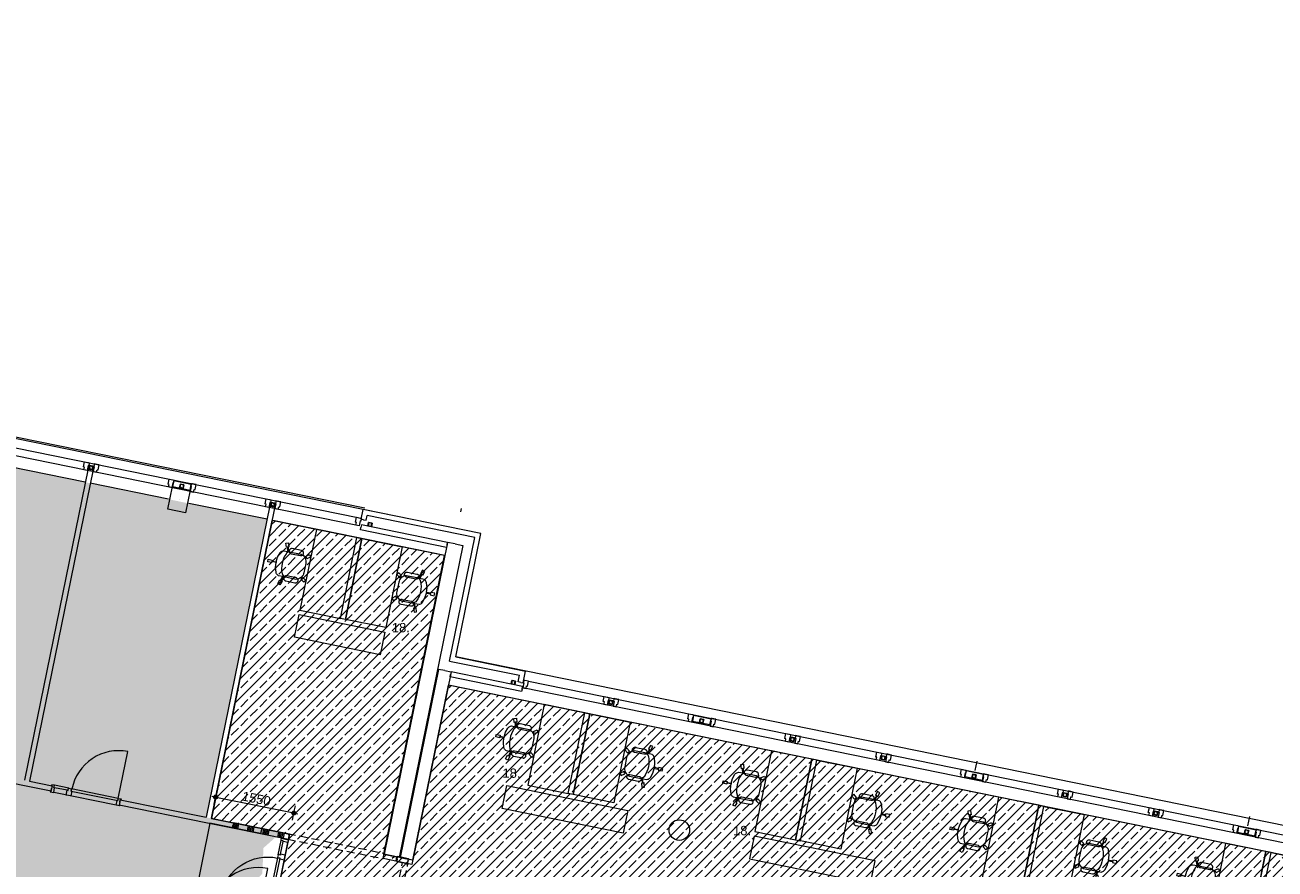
# Model space of a CAD drawing. Header units: millimetres. Extents: x -28656 to 67349, y -24410 to 39654.
# Tile 139 of 146: x 10977 to 35249, y 23232 to 39620. Entities that reach past the tile are written whole.
import ezdxf

# ---------------------------------------------------------------- set-up
doc = ezdxf.new("R2010")
doc.units = ezdxf.units.MM
doc.header["$MEASUREMENT"] = 0
doc.linetypes.add('B0701', pattern=[234.119993, 155.999994, -78.119999])
for name, color, linetype in [('0 2D arcering', 7, 'Continuous'), ('00 Bestaand', 7, 'Continuous'), ('New_00 Bestaand', 7, 'Continuous'), ('New_22 NC Binnenwanden', 7, 'Continuous'), ('New_22 NC Binnenwanden Doorsnede-arcering', 7, 'Continuous'), ('New_22 systeemwand', 7, 'Continuous'), ('New_22 systeemwand Deuren', 7, 'Continuous'), ('New_43 Vloerafwerking 2D arcering', 7, 'Continuous'), ('New_82 Interieur', 7, 'Continuous'), ('New_Info Algemeen', 7, 'Continuous'), ('New_Info Algemeen 2D arcering', 7, 'Continuous'), ('New_Info losse inrichting', 7, 'Continuous'), ('New_Z Ruimtefuncties Zone omranding', 7, 'Continuous')]:
    doc.layers.add(name, color=color, linetype=linetype)
doc.styles.add('GENERATED_STYLE_2', font='txt')
doc.dimstyles.new('GENERATED_STYLE__1', dxfattribs={"dimtxt": 179.999995, "dimasz": 142.5, "dimexe": 0.18, "dimexo": 0.0625, "dimgap": 0.09, "dimtad": 1, "dimdec": 0, "dimzin": 0, "dimdsep": 46, "dimtxsty": 'GENERATED_STYLE_2', "dimblk": 'ARROWHEAD_11', "dimblk1": 'ARROWHEAD_11', "dimblk2": 'ARROWHEAD_11', "dimcen": 0.09, "dimse1": 1, "dimse2": 1, "dimclrd": 1, "dimclre": 1, "dimclrt": 2, "dimadec": 1, "dimazin": 0, "dimtfac": 1, "dimtdec": 4, "dimtmove": 0, "dimatfit": 3, "dimfxl": 1, "dimtolj": 1, "dimtzin": 0, "dimarcsym": 0})
pattern_1 = [(45, (0, 0), (-183.8478, 183.8478), []), (45, (-91.92, 91.92), (-183.8478, 183.8478), [195, -65])]

# ---------------------------------------------------------------- blocks, each defined once
blk = doc.blocks.new('Bureau 20')
at = {"layer": 'New_82 Interieur', "color": 1, "linetype": 'Continuous', "lineweight": 0}
for p, q in [((1600, 800), (0, 800)), ((0, 800), (0, 0)), ((1600, 0), (1600, 800)), ((0, 0), (1600, 0))]:
    blk.add_line(p, q, dxfattribs=at)
blk = doc.blocks.new('Bureaustoel 01 20_2')
at = {"layer": 'New_82 Interieur', "color": 1, "linetype": 'Continuous', "lineweight": 0}
for p, q in [((390, 790), (440, 790)), ((390, 710), (390, 790)), ((440, 790), (440, 710)), ((-1, 469), (14, 516)), ((14, 516), (90, 492)), ((90, 492), (84, 474)), ((165, 448), (167, 533)), ((167, 533), (174, 548)), ((174, 548), (183, 562)), ((183, 562), (194, 574)), ((194, 574), (207, 584)), ((207, 584), (222, 592)), ((222, 592), (313, 621)), ((313, 621), (408, 629)), ((409, 710), (390, 710)), ((408, 629), (409, 710)), ((422, 629), (408, 629)), ((409, 710), (421, 710)), ((421, 710), (422, 629)), ((440, 710), (421, 710)), ((422, 629), (517, 620)), ((517, 620), (607, 592)), ((607, 592), (622, 584)), ((622, 584), (635, 574)), ((635, 574), (646, 562)), ((646, 562), (655, 548)), ((655, 548), (662, 533)), ((662, 533), (664, 448)), ((739, 492), (815, 516)), ((745, 474), (739, 492)), ((815, 516), (831, 469)), ((75, 444), (-1, 469)), ((80, 462), (75, 444)), ((165, 433), (80, 462)), ((85, 474), (81, 462)), ((84, 474), (165, 448)), ((97, 384), (96, 375)), ((96, 375), (96, 191)), ((99, 392), (97, 384)), ((103, 400), (99, 392)), ((108, 407), (103, 400)), ((114, 414), (108, 407)), ((121, 419), (114, 414)), ((129, 422), (121, 419)), ((137, 424), (129, 422)), ((146, 425), (137, 424)), ((155, 424), (146, 425)), ((163, 422), (155, 424)), ((171, 419), (163, 422)), ((165, 421), (165, 433)), ((165, 185), (165, 421)), ((166, 448), (166, 434)), ((178, 414), (171, 419)), ((184, 407), (178, 414)), ((189, 400), (184, 407)), ((193, 392), (189, 400)), ((195, 384), (193, 392)), ((196, 375), (195, 384)), ((196, 191), (196, 375)), ((636, 384), (635, 375)), ((635, 375), (635, 191)), ((638, 392), (636, 384)), ((642, 400), (638, 392)), ((647, 407), (642, 400)), ((653, 414), (647, 407)), ((660, 419), (653, 414)), ((668, 422), (660, 419)), ((664, 448), (745, 474)), ((749, 462), (664, 433)), ((664, 433), (664, 421)), ((664, 421), (664, 185)), ((665, 448), (665, 434)), ((676, 424), (668, 422)), ((685, 425), (676, 424)), ((694, 424), (685, 425)), ((702, 422), (694, 424)), ((710, 419), (702, 422)), ((717, 414), (710, 419)), ((723, 407), (717, 414)), ((728, 400), (723, 407)), ((732, 392), (728, 400)), ((734, 384), (732, 392)), ((735, 375), (734, 384)), ((735, 191), (735, 375)), ((746, 474), (750, 462)), ((754, 444), (749, 462)), ((831, 469), (754, 444)), ((96, 191), (97, 183)), ((97, 183), (99, 174)), ((99, 174), (103, 166)), ((103, 166), (108, 159)), ((108, 159), (114, 153)), ((114, 153), (121, 148)), ((121, 148), (129, 144)), ((129, 144), (137, 142)), ((137, 142), (146, 141)), ((142, 26), (189, 91)), ((183, -3), (142, 26)), ((146, 141), (155, 142)), ((155, 142), (163, 144)), ((163, 144), (171, 148)), ((173, 160), (165, 185)), ((171, 148), (178, 153)), ((184, 137), (173, 160)), ((178, 153), (184, 159)), ((230, 61), (183, -3)), ((184, 159), (189, 166)), ((200, 117), (184, 137)), ((189, 166), (193, 174)), ((189, 91), (205, 80)), ((193, 174), (195, 183)), ((195, 183), (196, 191)), ((218, 98), (200, 117)), ((203, 82), (215, 73)), ((205, 80), (218, 98)), ((228, 91), (214, 73)), ((214, 73), (230, 61)), ((249, 78), (228, 91)), ((272, 68), (249, 78)), ((297, 62), (272, 68)), ((322, 60), (297, 62)), ((507, 60), (322, 60)), ((532, 62), (507, 60)), ((557, 68), (532, 62)), ((580, 78), (557, 68)), ((601, 91), (580, 78)), ((599, 61), (615, 73)), ((646, -3), (599, 61)), ((615, 73), (601, 91)), ((630, 117), (611, 98)), ((611, 98), (625, 80)), ((626, 80), (616, 73)), ((625, 80), (640, 91)), ((645, 137), (630, 117)), ((635, 191), (636, 183)), ((636, 183), (638, 174)), ((638, 174), (642, 166)), ((640, 91), (687, 26)), ((642, 166), (647, 159)), ((656, 160), (645, 137)), ((687, 26), (646, -3)), ((647, 159), (653, 153)), ((653, 153), (660, 148)), ((664, 185), (656, 160)), ((660, 148), (668, 144)), ((668, 144), (676, 142)), ((676, 142), (685, 141)), ((685, 141), (694, 142)), ((694, 142), (702, 144)), ((702, 144), (710, 148)), ((710, 148), (717, 153)), ((717, 153), (723, 159)), ((723, 159), (728, 166)), ((728, 166), (732, 174)), ((732, 174), (734, 183)), ((734, 183), (735, 191))]:
    blk.add_line(p, q, dxfattribs=at)
for centre, major_axis, start_param, end_param in [((401, 71), (0, 440), 6.249243, 6.700413), ((430, 71), (0, 440), 5.865957, 6.317127), ((264, 379), (0, 103), 0.413079, 1.168145), ((567, 379), (0, 103), 5.115041, 5.870106), ((323, 222), (0, 162), 2.438731, 2.516703), ((508, 222), (0, 162), 3.766482, 3.844455)]:
    blk.add_ellipse(centre, major_axis=major_axis, ratio=0.999212, start_param=start_param, end_param=end_param, dxfattribs=at)
blk = doc.blocks.new('*D298')
at = {"layer": 'New_Info Algemeen 2D arcering', "linetype": 'Continuous', "lineweight": 0}
for points in [[(14642, 24628), (14645, 24613), (14653, 24601), (14666, 24593), (14680, 24590), (14694, 24593), (14706, 24601), (14715, 24613), (14717, 24628), (14715, 24642), (14706, 24654), (14694, 24662), (14680, 24665), (14666, 24662), (14653, 24654), (14645, 24642)], [(16161, 24318), (16164, 24304), (16172, 24292), (16185, 24284), (16199, 24281), (16213, 24284), (16225, 24292), (16234, 24304), (16236, 24318), (16234, 24333), (16225, 24345), (16213, 24353), (16199, 24356), (16185, 24353), (16172, 24345), (16164, 24333)]]:
    blk.add_hatch(color=1, dxfattribs=at).paths.add_polyline_path(points)
at = {"layer": 'New_Info Algemeen', "color": 1, "linetype": 'Continuous', "lineweight": 0}
for p, q in [((14687, 24664), (14708, 24766)), ((14606, 24643), (14643, 24635)), ((14652, 24490), (14672, 24591)), ((14717, 24620), (16162, 24326)), ((16171, 24181), (16191, 24282)), ((16206, 24355), (16227, 24456)), ((16236, 24311), (16272, 24303))]:
    blk.add_line(p, q, dxfattribs=at)
for centre in [(14680, 24628), (16199, 24318)]:
    blk.add_circle(centre, 37.5, dxfattribs=at)
at = {"layer": 'New_Info Algemeen', "color": 2, "lineweight": 0, "insert": (15179, 24563), "char_height": 180, "attachment_point": 7, "rotation": 348.4864, "style": 'GENERATED_STYLE_2'}
blk.add_mtext('\\A1;{\\pql;\\fArial|b0|i0|c0|p38;1550}', dxfattribs=at)
blk = doc.blocks.new('ARROWHEAD_11')
at = {"color": 0, "linetype": 'Continuous', "lineweight": 0}
blk.add_line((0, 0), (-1, 0), dxfattribs=at)
at = {"color": 0, "linetype": 'Continuous', "lineweight": 0, "const_width": 0.25, "flags": 128}
blk.add_lwpolyline([(-0.125, 0, 1), (0.125, 0, 1)], format="xyb", close=True, dxfattribs=at)
blk = doc.blocks.new('D1R 20_6')
at = {"layer": 'New_22 systeemwand Deuren', "color": 1, "linetype": 'Continuous', "lineweight": 0}
for p, q in [((467, 0), (467, 934)), ((-467, 0), (-517, 0)), ((-517, 0), (-517, -100)), ((-517, -100), (-517, 0)), ((-517, -100), (-517, 0)), ((-467, -100), (-467, 0)), ((-467, 0), (467, 0)), ((-467, -40), (-467, 0)), ((517, 0), (467, 0)), ((467, 0), (467, -100)), ((467, 0), (467, -40)), ((517, -100), (517, 0)), ((517, -100), (517, 0)), ((517, -100), (517, 0)), ((-517, -100), (-467, -100)), ((467, -40), (-467, -40)), ((467, -100), (517, -100))]:
    blk.add_line(p, q, dxfattribs=at)
blk.add_arc((467, 0), 934, 90, 180, dxfattribs=at)
blk = doc.blocks.new('Wall_120_1', base_point=(14531, 22473))
at = {"layer": 'New_22 systeemwand', "color": 1, "linetype": 'Continuous', "lineweight": 0}
for p, q in [((14521, 22424), (14541, 22522)), ((15534, 22218), (15554, 22316))]:
    blk.add_line(p, q, dxfattribs=at)
at = {"layer": 'New_22 systeemwand', "color": 1, "linetype": 'Continuous', "lineweight": 0, "flags": 128}
for points in [[(15534, 22218), (17069, 21905)], [(17089, 22003), (15554, 22316)], [(17069, 21905), (17089, 22003)]]:
    blk.add_lwpolyline(points, dxfattribs=at)
at = {"layer": 'New_22 systeemwand Deuren', "color": 1, "linetype": 'Continuous', "lineweight": 0, "zscale": 1000, "rotation": 348.4862903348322}
blk.add_blockref('D1R 20_6', (15048, 22419), dxfattribs=at)
blk = doc.blocks.new('*X323')
at = {"layer": 'New_22 NC Binnenwanden Doorsnede-arcering', "color": 7, "linetype": 'Continuous', "lineweight": 0}
for p, q in [((15045, 24124), (15025, 24026)), ((15072, 24118), (15052, 24020)), ((15099, 24113), (15079, 24015)), ((15126, 24107), (15106, 24009)), ((15312, 24069), (15292, 23971)), ((15339, 24064), (15319, 23966)), ((15366, 24058), (15346, 23960)), ((15393, 24053), (15373, 23955)), ((15420, 24047), (15400, 23949)), ((15606, 24009), (15586, 23911)), ((15633, 24004), (15613, 23906)), ((15660, 23998), (15640, 23900)), ((15687, 23993), (15667, 23895)), ((15714, 23987), (15694, 23889)), ((15900, 23949), (15880, 23851)), ((15927, 23944), (15907, 23846)), ((15954, 23939), (15934, 23841)), ((15981, 23933), (15961, 23835)), ((16008, 23928), (15988, 23830))]:
    blk.add_line(p, q, dxfattribs=at)
blk = doc.blocks.new('Wall_124_1', base_point=(15014, 24079))
at = {"layer": 'New_22 NC Binnenwanden', "color": 1, "linetype": 'Continuous', "lineweight": 0, "flags": 128}
for points in [[(15024, 24128), (15004, 24030)], [(15004, 24030), (16095, 23808)], [(16115, 23906), (15024, 24128)], [(16095, 23808), (16115, 23906)]]:
    blk.add_lwpolyline(points, dxfattribs=at)
at = {"layer": 'New_22 NC Binnenwanden', "color": 1, "lineweight": 0}
blk.add_blockref('*X323', (0, 0), dxfattribs=at)

msp = doc.modelspace()

# ---------------------------------------------------------------- hatches: boundary and pattern name
at = {"layer": '0 2D arcering', "linetype": 'Continuous', "lineweight": 0}
h = msp.add_hatch(dxfattribs=at)
h.set_pattern_fill('155_Kunststeen_0001', color=9, style=0, pattern_type=2)
h.set_pattern_definition(pattern_1)
h.paths.add_polyline_path([(-28300.5, 32809.1), (-28090.7, 32809.1), (-28090.7, 38936.8), (15676.6, 30021.3), (14497.9, 24235.2), (15946.2, 23940.1), (15607.8, 23639.9), (15595.5, 23362.9), (15585.7, 23142.1), (15279.9, 22815.7), (15396.2, 22545.3), (15554.2, 22315.7), (14443, 22542), (13768.4, 19230), (12170, 19555.6), (9942.2, 20009), (10616.9, 23321.4), (7353.8, 23986.1), (7070.9, 22596.7), (3489.4, 23303.5), (2778.8, 19815.2), (6355.9, 19086.5), (5623.3, 15487.8), (-25068, 21845.5), (-25036, 30311.3), (-28300.5, 30974.8)])
h.paths.add_polyline_path([(-7115.8, 24484.1), (-6680.8, 26619.5), (-4620.3, 26199.7), (-5055.3, 24064.4)], flags=0)
at = {"layer": 'New_43 Vloerafwerking 2D arcering', "linetype": 'Continuous', "lineweight": 0}
h = msp.add_hatch(dxfattribs=at)
h.set_pattern_fill('510_Brons_0001', color=9, style=0, pattern_type=2)
h.set_pattern_definition(pattern_1)
h.paths.add_polyline_path([(14536.3, 22523), (14515.8, 22422.2), (26328.5, 20018.9), (26230.8, 19538.7), (34280.8, 17900.9), (34378.5, 18381.1), (36186.7, 18013.3), (37229.1, 23130.7), (19194.8, 26804.3), (18502.2, 23404.2), (17943.6, 23517.9), (19125, 29317.3), (15769.6, 30000.9), (14591.2, 24216.1), (16110.2, 23906.7), (15776.9, 22270.3)])

# ---------------------------------------------------------------- linework, layer by layer
at = {"layer": '00 Bestaand', "color": 1, "linetype": 'Continuous', "lineweight": 0}
for p, q in [((17576.1, 30236.5), (1753, 33459.7)), ((17432.7, 29903.5), (1754.7, 33097.1)), ((1805.2, 33239.9), (17442.1, 30054.6)), ((36356.1, 23548.4), (20642.5, 26749.3)), ((20756.6, 26879.1), (36458.6, 23680.6)), ((29429.3, 25144.8), (29466.3, 25326.4)), ((11825.5, 24800.3), (11547.2, 24857)), ((11797.9, 24759.8), (11552.9, 24809.7)), ((11468.5, 24731.2), (11468.5, 24731.1)), ((11468.5, 24731.2), (11468.5, 24731.1)), ((12749.2, 24470.3), (11534.2, 24717.8)), ((11852.6, 24652.9), (11852.6, 24652.9)), ((12814.9, 24456.9), (12814.9, 24456.9)), ((34720.6, 24067), (34757.6, 24248.5))]:
    msp.add_line(p, q, dxfattribs=at)
at = {"layer": '00 Bestaand', "color": 3, "linetype": 'Continuous', "lineweight": 0}
for p, q in [((12223.6, 31030.9), (12223.6, 31030.9)), ((12257.9, 31023.9), (12257.9, 31023.8)), ((12292.2, 31016.9), (12292.2, 31016.9)), ((13987.4, 30671.6), (13987.4, 30671.6)), ((14021.7, 30664.6), (14021.7, 30664.5)), ((14056, 30657.7), (14056, 30657.6)), ((15751.2, 30312.3), (15751.2, 30312.3)), ((15785.4, 30305.3), (15785.4, 30305.3)), ((15819.8, 30298.4), (15819.8, 30298.3)), ((17641.7, 29927.2), (17641.7, 29927.2)), ((17675.9, 29920.2), (17675.9, 29920.2)), ((17710.3, 29913.3), (17710.3, 29913.2)), ((20426.1, 26859.7), (20426.1, 26859.7)), ((20460.4, 26852.7), (20460.4, 26852.6)), ((20494.7, 26845.8), (20494.7, 26845.7)), ((22317.3, 26474.5), (22317.3, 26474.5)), ((22351.5, 26467.5), (22351.5, 26467.4)), ((22385.9, 26460.5), (22385.9, 26460.5)), ((24080.4, 26115.3), (24080.4, 26115.3)), ((24114.6, 26108.3), (24114.6, 26108.2)), ((24148.9, 26101.4), (24148.9, 26101.3)), ((25844.1, 25756), (25844.1, 25756)), ((25878.4, 25749), (25878.4, 25749)), ((25912.7, 25742.1), (25912.7, 25742)), ((27607.9, 25396.8), (27607.9, 25396.7)), ((27642.2, 25389.7), (27642.2, 25389.7)), ((27676.5, 25382.8), (27676.5, 25382.7)), ((29371.7, 25037.5), (29371.7, 25037.4)), ((29406, 25030.4), (29406, 25030.4)), ((29440.3, 25023.5), (29440.3, 25023.5)), ((31135.5, 24678.2), (31135.5, 24678.1)), ((31169.7, 24671.2), (31169.7, 24671.1)), ((31204.1, 24664.2), (31204.1, 24664.2)), ((32899.3, 24318.9), (32899.3, 24318.9)), ((32933.5, 24311.9), (32933.5, 24311.8)), ((32967.8, 24304.9), (32967.8, 24304.9)), ((34663, 23959.6), (34663, 23959.6)), ((34697.3, 23952.6), (34697.3, 23952.5)), ((34731.6, 23945.7), (34731.6, 23945.6))]:
    msp.add_line(p, q, dxfattribs=at)
at = {"layer": '00 Bestaand', "color": 9, "linetype": 'Continuous', "lineweight": 0}
for p, q in [((13796.6, 30440), (13796.6, 30439.9)), ((13796.6, 30440), (13796.6, 30439.9)), ((14139.6, 30370.1), (14139.6, 30370.1)), ((19444.1, 30233.5), (19431, 30169.2)), ((19341.1, 27348.4), (19341.1, 27348.4)), ((23682.5, 23786.9), (23682.5, 23786.8)), ((23682.5, 23786.9), (23682.5, 23786.8)), ((23682.5, 23786.9), (23682.5, 23786.8)), ((23682.5, 23786.9), (23682.5, 23786.8)), ((23882.5, 23986.9), (23882.5, 23986.8)), ((23882.5, 23986.9), (23882.5, 23986.8))]:
    msp.add_line(p, q, dxfattribs=at)
at = {"layer": '00 Bestaand', "color": 2, "linetype": 'Continuous', "lineweight": 0, "flags": 128}
for points in [[(66823.7, 6483.7), (66825.8, 16281.4), (67333.9, 16281.3), (67333.9, 16299.3), (67348.9, 16299.3), (67348.9, 20430.6), (55891.5, 20430.6), (55891.5, 20415.3), (55873.2, 20415.3), (55632.5, 19980.5), (55626.6, 19964.5), (55625.2, 19957.3), (36493.9, 23854.4), (19341.1, 27348.4), (19830.1, 29749.1), (-28625.7, 39619.7)], [(12147.4, 30740.2), (8865.5, 31408.7)], [(12251.1, 30999.1), (12202.2, 31009.1), (10968.7, 24954.1)], [(12251.1, 30999.1), (12300.1, 30989.1), (11066.7, 24934.1)], [(13764.9, 30410.7), (12245.4, 30720.3)], [(15676.6, 30021.3), (14156.9, 30330.9)], [(15780.3, 30280.2), (15731.3, 30290.2), (14497.9, 24235.2)], [(15780.3, 30280.2), (15829.3, 30270.2), (14595.9, 24215.2)], [(17551.9, 30012.7), (17502.9, 30022.7), (17542.1, 30215.2)], [(19830.1, 29749.1), (17542.1, 30215.2)], [(17551.9, 30012.7), (17600.9, 30002.7), (17620.2, 30097.3)], [(19712.2, 29671.1), (17620.2, 30097.3)], [(19130, 29317.9), (15791.1, 29998)], [(19171.9, 29523.6), (19161.9, 29474.6), (17490.2, 29815.2), (17500.2, 29864.2)], [(19171.9, 29523.6), (19181.9, 29572.6), (17510.2, 29913.2), (17500.2, 29864.2)], [(19223.2, 27270.4), (19712.2, 29671.1)], [(19341.1, 27348.4), (19830.1, 29749.1)], [(19328.9, 29542.7), (19181.9, 29572.6), (17948.3, 23517), (18095.3, 23487)], [(19328.9, 29542.7), (19475.8, 29512.7), (18242.3, 23457.1), (18095.3, 23487)], [(19223.2, 27270.4), (20581, 26993.8)], [(19341.1, 27348.4), (20698.9, 27071.9)], [(19128.9, 27083.1), (19006.4, 27108.1), (18261.9, 23453.1), (18384.4, 23428.2)], [(19128.9, 27083.1), (19251.4, 27058.2), (18506.9, 23403.2), (18384.4, 23428.2)], [(20628.6, 26726.6), (20618.6, 26677.6), (19231.4, 26960.2), (19241.4, 27009.2)], [(20628.6, 26726.6), (20638.6, 26775.6), (19251.4, 27058.2), (19241.4, 27009.2)], [(20603.6, 26854.2), (20554.6, 26864.1), (20581, 26993.8)], [(20603.6, 26854.2), (20652.5, 26844.2), (20698.9, 27071.9)], [(37233.8, 23129.8), (19199.5, 26803.4)], [(8815.7, 25341.6), (8805.8, 25292.6), (10997.8, 24846.1)], [(10997.8, 24846.1), (11484, 24747), (11494, 24796)], [(11066.7, 24934.1), (11504, 24845), (11494, 24796)], [(12816.8, 24526.6), (12806.8, 24477.6), (14523.9, 24127.8)], [(12816.8, 24526.6), (12826.8, 24575.6), (14497.9, 24235.2)], [(14523.9, 24127.8), (15004, 24030), (15013.9, 24079)], [(18205.9, 23428.8), (18195.9, 23379.8), (18308.6, 23356.9)], [(18205.9, 23428.8), (18215.9, 23477.8), (18426.6, 23434.9)], [(18355.7, 23337.4), (18404.7, 23327.4), (18426.6, 23434.9)]]:
    msp.add_lwpolyline(points, dxfattribs=at)
at = {"layer": '00 Bestaand', "color": 1, "linetype": 'Continuous', "lineweight": 0, "flags": 128}
for points in [[(12186.4, 30972.1), (12122.7, 30985.1), (12132.9, 31035.1), (12112.3, 31039.3), (12132.1, 31136.3), (12203.6, 31121.7), (12225.2, 31117.3), (12222.2, 31102.6), (12214.4, 31064.4), (12205.6, 31066.2)], [(12302.1, 30948.5), (12365.8, 30935.6), (12375.9, 30985.5), (12396.5, 30981.4), (12416.3, 31078.4), (12344.7, 31092.9), (12323.2, 31097.3), (12320.2, 31082.6), (12312.4, 31044.4), (12321.2, 31042.6)], [(13829, 30637.5), (13765.3, 30650.5), (13775.5, 30700.5), (13754.9, 30704.7), (13774.7, 30801.7), (13846.2, 30787.1), (13867.8, 30782.7), (13864.7, 30768), (13856.9, 30729.8), (13848.1, 30731.6)], [(14187.1, 30564.6), (14250.8, 30551.6), (14261, 30601.6), (14281.5, 30597.4), (14301.3, 30694.4), (14229.8, 30709), (14208.2, 30713.4), (14205.2, 30698.7), (14197.4, 30660.4), (14206.3, 30658.6)], [(15714, 30253.6), (15650.3, 30266.5), (15660.5, 30316.5), (15639.9, 30320.7), (15659.7, 30417.7), (15731.2, 30403.1), (15752.8, 30398.7), (15749.7, 30384), (15742, 30345.8), (15733.1, 30347.6)], [(15829.6, 30230), (15893.3, 30217), (15903.5, 30267), (15924.1, 30262.8), (15943.8, 30359.8), (15872.3, 30374.4), (15850.7, 30378.7), (15847.8, 30364), (15840, 30325.8), (15848.8, 30324)], [(17467.9, 29896.3), (17404.3, 29909.3), (17414.5, 29959.2), (17393.9, 29963.4), (17413.7, 30060.4), (17485.2, 30045.8), (17506.7, 30041.4), (17503.7, 30026.8), (17495.9, 29988.5), (17487.1, 29990.3)], [(20642.4, 26749.3), (20706.1, 26736.3), (20716.3, 26786.3), (20736.9, 26782.1), (20756.6, 26879.1), (20685.1, 26893.7), (20663.5, 26898.1), (20660.5, 26883.4), (20652.8, 26845.1), (20661.6, 26843.3)], [(22280, 26415.7), (22216.4, 26428.7), (22226.6, 26478.6), (22206, 26482.8), (22225.8, 26579.8), (22297.3, 26565.3), (22318.8, 26560.9), (22315.8, 26546.2), (22308, 26508), (22299.2, 26509.8)], [(22395.7, 26392.1), (22459.4, 26379.1), (22469.6, 26429.1), (22490.2, 26424.9), (22509.9, 26521.9), (22438.4, 26536.5), (22416.8, 26540.9), (22413.8, 26526.2), (22406.1, 26488), (22414.9, 26486.2)], [(23921.9, 26081.2), (23858.2, 26094.2), (23868.4, 26144.2), (23847.9, 26148.4), (23867.6, 26245.4), (23939.2, 26230.8), (23960.7, 26226.4), (23957.7, 26211.7), (23949.9, 26173.5), (23941.1, 26175.3)], [(24280.1, 26008.3), (24343.8, 25995.3), (24353.9, 26045.3), (24374.5, 26041.1), (24394.3, 26138.1), (24322.7, 26152.7), (24301.2, 26157.1), (24298.2, 26142.4), (24290.4, 26104.1), (24299.2, 26102.4)], [(25806.9, 25697.3), (25743.2, 25710.2), (25753.4, 25760.2), (25732.9, 25764.4), (25752.6, 25861.4), (25824.2, 25846.8), (25845.7, 25842.4), (25842.7, 25827.7), (25834.9, 25789.5), (25826.1, 25791.3)], [(25922.6, 25673.7), (25986.3, 25660.7), (25996.5, 25710.7), (26017, 25706.5), (26036.8, 25803.5), (25965.3, 25818.1), (25943.7, 25822.4), (25940.7, 25807.7), (25932.9, 25769.5), (25941.8, 25767.7)], [(27570.7, 25338), (27507, 25351), (27517.2, 25400.9), (27496.6, 25405.1), (27516.4, 25502.1), (27587.9, 25487.5), (27609.5, 25483.2), (27606.5, 25468.5), (27598.7, 25430.2), (27589.9, 25432)], [(27686.4, 25314.4), (27750.1, 25301.4), (27760.2, 25351.4), (27780.8, 25347.2), (27800.6, 25444.2), (27729, 25458.8), (27707.5, 25463.2), (27704.5, 25448.5), (27696.7, 25410.2), (27705.5, 25408.5)], [(29213.3, 25003.4), (29149.6, 25016.4), (29159.8, 25066.3), (29139.2, 25070.5), (29159, 25167.5), (29230.5, 25153), (29252.1, 25148.6), (29249, 25133.9), (29241.3, 25095.7), (29232.4, 25097.4)], [(29571.4, 24930.4), (29635.1, 24917.5), (29645.3, 24967.4), (29665.8, 24963.3), (29685.6, 25060.3), (29614.1, 25074.8), (29592.5, 25079.2), (29589.5, 25064.5), (29581.7, 25026.3), (29590.6, 25024.5)], [(11470.3, 24740), (11468.5, 24731.2), (11534.2, 24717.8), (11552.9, 24809.7), (11538.2, 24812.7), (11547.2, 24857), (11496.3, 24867.4), (11492.7, 24849.7), (11504.4, 24847.3), (11482.1, 24737.6)], [(11865.4, 24650.3), (11781.1, 24667.5), (11779.2, 24667.9), (11797.9, 24759.8), (11814.5, 24756.4), (11823.2, 24798.7), (11825.5, 24800.3), (11876.5, 24789.9), (11878, 24787.6), (11869.4, 24745.2), (11884.1, 24742.2), (11886.1, 24741.8), (11867.3, 24649.9)], [(12781, 24561.3), (12789, 24600.5), (11881.5, 24785.4), (11876.5, 24745.6)], [(31098.3, 24619.4), (31034.6, 24632.4), (31044.8, 24682.4), (31024.2, 24686.6), (31044, 24783.6), (31115.5, 24769), (31137.1, 24764.6), (31134, 24749.9), (31126.3, 24711.7), (31117.4, 24713.5)], [(12816.7, 24465.7), (12814.9, 24456.9), (12749.2, 24470.3), (12767.9, 24562.1), (12782.6, 24559.2), (12791.7, 24603.5), (12842.6, 24593.1), (12839, 24575.5), (12827.3, 24577.9), (12804.9, 24468.1)], [(31213.9, 24595.8), (31277.6, 24582.8), (31287.8, 24632.8), (31308.4, 24628.6), (31328.1, 24725.6), (31256.6, 24740.2), (31235, 24744.6), (31232.1, 24729.9), (31224.3, 24691.7), (31233.1, 24689.9)], [(32863.4, 24259.8), (32799.7, 24272.8), (32809.9, 24322.8), (32789.3, 24327), (32809.1, 24424), (32880.6, 24409.4), (32902.2, 24405), (32899.2, 24390.3), (32891.4, 24352.1), (32882.6, 24353.9)], [(32979.1, 24236.3), (33042.8, 24223.3), (33052.9, 24273.3), (33073.5, 24269.1), (33093.3, 24366.1), (33021.7, 24380.7), (33000.2, 24385.1), (32997.2, 24370.4), (32989.4, 24332.1), (32998.2, 24330.3)], [(34504.6, 23925.5), (34440.9, 23938.5), (34451.1, 23988.5), (34430.5, 23992.7), (34450.3, 24089.7), (34521.8, 24075.1), (34543.4, 24070.7), (34540.4, 24056), (34532.6, 24017.8), (34523.8, 24019.6)], [(34862.8, 23852.6), (34926.4, 23839.6), (34936.6, 23889.6), (34957.2, 23885.4), (34976.9, 23982.4), (34905.4, 23997), (34883.8, 24001.4), (34880.9, 23986.7), (34873.1, 23948.4), (34881.9, 23946.6)]]:
    msp.add_lwpolyline(points, close=True, dxfattribs=at)
for points in [[(12251.1, 30999.1), (12202.2, 31009.1), (10968.7, 24954.1)], [(12251.1, 30999.1), (12202.2, 31009.1), (10968.7, 24954.1)], [(12251.1, 30999.1), (12300.1, 30989.1), (11066.7, 24934.1)], [(12251.1, 30999.1), (12300.1, 30989.1), (11066.7, 24934.1)], [(15780.3, 30280.2), (15731.3, 30290.2), (14497.9, 24235.2)], [(15780.3, 30280.2), (15731.3, 30290.2), (14497.9, 24235.2)], [(15780.3, 30280.2), (15829.3, 30270.2), (14595.9, 24215.2)], [(15780.3, 30280.2), (15829.3, 30270.2), (14595.9, 24215.2)], [(17551.9, 30012.7), (17502.9, 30022.7), (17542.1, 30215.2)], [(19830.1, 29749.1), (17542.1, 30215.2)], [(17551.9, 30012.7), (17600.9, 30002.7), (17620.2, 30097.3)], [(19712.2, 29671.1), (17620.2, 30097.3)], [(19171.9, 29523.6), (19161.9, 29474.6), (17490.2, 29815.2), (17500.2, 29864.2)], [(19171.9, 29523.6), (19181.9, 29572.6), (17510.2, 29913.2), (17500.2, 29864.2)], [(19223.2, 27270.4), (19712.2, 29671.1)], [(19341.1, 27348.4), (19830.1, 29749.1)], [(19223.2, 27270.4), (20581, 26993.8)], [(19341.1, 27348.4), (20698.9, 27071.9)], [(20628.6, 26726.6), (20618.6, 26677.6), (19231.4, 26960.2), (19241.4, 27009.2)], [(20628.6, 26726.6), (20638.6, 26775.6), (19251.4, 27058.2), (19241.4, 27009.2)], [(20603.6, 26854.2), (20554.6, 26864.1), (20581, 26993.8)], [(20603.6, 26854.2), (20652.5, 26844.2), (20698.9, 27071.9)], [(8815.7, 25341.6), (8805.8, 25292.6), (10997.8, 24846.1)], [(8815.7, 25341.6), (8805.8, 25292.6), (10997.8, 24846.1)], [(10997.8, 24846.1), (11484, 24747), (11494, 24796)], [(10997.8, 24846.1), (11484, 24747), (11494, 24796)], [(11066.7, 24934.1), (11504, 24845), (11494, 24796)], [(11066.7, 24934.1), (11504, 24845), (11494, 24796)], [(12816.8, 24526.6), (12806.8, 24477.6), (14523.9, 24127.8)], [(12816.8, 24526.6), (12806.8, 24477.6), (14523.9, 24127.8)], [(12816.8, 24526.6), (12826.8, 24575.6), (14495, 24235.7)], [(12816.8, 24526.6), (12826.8, 24575.6), (14495, 24235.7)], [(14523.9, 24127.8), (15004, 24030), (15013.9, 24079)], [(14523.9, 24127.8), (15004, 24030), (15013.9, 24079)], [(14595.9, 24215.2), (15023.9, 24128), (15013.9, 24079)], [(18205.9, 23428.8), (18195.9, 23379.8), (18308.6, 23356.9)], [(18205.9, 23428.8), (18195.9, 23379.8), (18308.6, 23356.9)], [(18205.9, 23428.8), (18215.9, 23477.8), (18426.6, 23434.9)], [(18205.9, 23428.8), (18215.9, 23477.8), (18426.6, 23434.9)], [(18355.7, 23337.4), (18404.7, 23327.4), (18426.6, 23434.9)], [(18355.7, 23337.4), (18404.7, 23327.4), (18426.6, 23434.9)]]:
    msp.add_lwpolyline(points, dxfattribs=at)
at = {"layer": '00 Bestaand', "color": 2, "linetype": 'Continuous', "lineweight": 0, "flags": 128}
for points in [[(12285.2, 30982.6), (12299.2, 31051.2), (12230.6, 31065.2), (12216.6, 30996.6)], [(12285.2, 30982.6), (12282.4, 30986.9), (12294.9, 31048.4), (12233.4, 31061), (12220.9, 30999.4), (12282.4, 30986.9), (12285.2, 30982.6), (12216.6, 30996.6), (12230.6, 31065.2), (12299.2, 31051.2)], [(13751.7, 30219.5), (13841.5, 30660.5), (14184.5, 30590.6), (14094.7, 30149.7)], [(14049, 30623.4), (14063, 30692), (13994.4, 30705.9), (13980.4, 30637.3)], [(14049, 30623.4), (14046.2, 30627.6), (14058.7, 30689.1), (13997.2, 30701.7), (13984.7, 30640.1), (14046.2, 30627.6), (14049, 30623.4), (13980.4, 30637.3), (13994.4, 30705.9), (14063, 30692)], [(15812.8, 30264.1), (15826.7, 30332.7), (15758.2, 30346.6), (15744.2, 30278)], [(15812.8, 30264.1), (15810, 30268.3), (15822.5, 30329.9), (15761, 30342.4), (15748.4, 30280.9), (15810, 30268.3), (15812.8, 30264.1), (15744.2, 30278), (15758.2, 30346.6), (15826.7, 30332.7)], [(17703.3, 29879), (17717.3, 29947.6), (17648.7, 29961.5), (17634.7, 29893)], [(17703.3, 29879), (17700.5, 29883.2), (17713, 29944.8), (17651.5, 29957.3), (17638.9, 29895.8), (17700.5, 29883.2), (17703.3, 29879), (17634.7, 29893), (17648.7, 29961.5), (17717.3, 29947.6)], [(20487.7, 26811.5), (20501.7, 26880.1), (20433.1, 26894), (20419.1, 26825.4)], [(20487.7, 26811.5), (20484.9, 26815.7), (20497.4, 26877.3), (20435.9, 26889.8), (20423.4, 26828.3), (20484.9, 26815.7), (20487.7, 26811.5), (20419.1, 26825.4), (20433.1, 26894), (20501.7, 26880.1)], [(22378.9, 26426.2), (22392.8, 26494.8), (22324.2, 26508.8), (22310.3, 26440.2)], [(22378.9, 26426.2), (22376.1, 26430.5), (22388.6, 26492), (22327.1, 26504.6), (22314.5, 26443), (22376.1, 26430.5), (22378.9, 26426.2), (22310.3, 26440.2), (22324.2, 26508.8), (22392.8, 26494.8)], [(24142, 26067.1), (24155.9, 26135.7), (24087.3, 26149.6), (24073.4, 26081)], [(24142, 26067.1), (24139.2, 26071.3), (24151.7, 26132.8), (24090.2, 26145.4), (24077.6, 26083.8), (24139.2, 26071.3), (24142, 26067.1), (24073.4, 26081), (24087.3, 26149.6), (24155.9, 26135.7)], [(25905.7, 25707.8), (25919.7, 25776.4), (25851.1, 25790.3), (25837.2, 25721.8)], [(25905.7, 25707.8), (25902.9, 25712), (25915.5, 25773.6), (25853.9, 25786.1), (25841.4, 25724.6), (25902.9, 25712), (25905.7, 25707.8), (25837.2, 25721.8), (25851.1, 25790.3), (25919.7, 25776.4)], [(27669.5, 25348.5), (27683.5, 25417.1), (27614.9, 25431.1), (27600.9, 25362.5)], [(27669.5, 25348.5), (27666.7, 25352.7), (27679.2, 25414.3), (27617.7, 25426.8), (27605.2, 25365.3), (27666.7, 25352.7), (27669.5, 25348.5), (27600.9, 25362.5), (27614.9, 25431.1), (27683.5, 25417.1)], [(29433.3, 24989.2), (29447.3, 25057.8), (29378.7, 25071.8), (29364.7, 25003.2)], [(29433.3, 24989.2), (29430.5, 24993.5), (29443, 25055), (29381.5, 25067.5), (29369, 25006), (29430.5, 24993.5), (29433.3, 24989.2), (29364.7, 25003.2), (29378.7, 25071.8), (29447.3, 25057.8)], [(31197.1, 24629.9), (31211, 24698.5), (31142.5, 24712.5), (31128.5, 24643.9)], [(31197.1, 24629.9), (31194.3, 24634.2), (31206.8, 24695.7), (31145.3, 24708.2), (31132.7, 24646.7), (31194.3, 24634.2), (31197.1, 24629.9), (31128.5, 24643.9), (31142.5, 24712.5), (31211, 24698.5)], [(32892.3, 24284.6), (32906.2, 24353.2), (32974.8, 24339.2), (32960.9, 24270.6)], [(32892.3, 24284.6), (32896.5, 24287.4), (32909, 24349), (32970.6, 24336.4), (32958, 24274.9), (32896.5, 24287.4), (32892.3, 24284.6), (32960.9, 24270.6), (32974.8, 24339.2), (32906.2, 24353.2)], [(34724.6, 23911.4), (34738.6, 23979.9), (34670, 23993.9), (34656, 23925.3)], [(34724.6, 23911.4), (34721.8, 23915.6), (34734.4, 23977.1), (34672.8, 23989.7), (34660.3, 23928.1), (34721.8, 23915.6), (34724.6, 23911.4), (34656, 23925.3), (34670, 23993.9), (34738.6, 23979.9)], [(17948.3, 23517), (18193.3, 23467.1), (18176.3, 23383.8), (17931.4, 23433.7)]]:
    msp.add_lwpolyline(points, close=True, dxfattribs=at)
at = {"layer": '00 Bestaand', "color": 3, "linetype": 'Continuous', "lineweight": 0, "flags": 128}
for points in [[(12292.2, 31016.9), (12298.6, 31048.3, 0.4142136), (12296.3, 31051.8), (12233.5, 31064.6, 0.4142136), (12230, 31062.3), (12217.2, 30999.6, 0.4142136), (12219.6, 30996), (12282.3, 30983.2, 0.4142136), (12285.8, 30985.6), (12292.2, 31016.9), (12288.7, 31017.7), (12283, 30989.8, -0.4142136), (12279.5, 30987.5), (12223.8, 30998.8, -0.4142136), (12221.5, 31002.4), (12232.8, 31058, -0.4142136), (12236.3, 31060.4), (12292, 31049, -0.4142136), (12294.3, 31045.5), (12288.7, 31017.7)], [(14056, 30657.7), (14062.4, 30689, 0.4142136), (14060, 30692.6), (13997.3, 30705.3, 0.4142136), (13993.8, 30703), (13981, 30640.3, 0.4142136), (13983.3, 30636.7), (14046.1, 30624, 0.4142136), (14049.6, 30626.3), (14056, 30657.7), (14052.5, 30658.4), (14046.8, 30630.5, -0.4142136), (14043.2, 30628.2), (13987.6, 30639.5, -0.4142136), (13985.3, 30643.1), (13996.6, 30698.7, -0.4142136), (14000.1, 30701.1), (14055.8, 30689.7, -0.4142136), (14058.1, 30686.2), (14052.5, 30658.4)], [(15819.8, 30298.4), (15826.1, 30329.7, 0.4142136), (15823.8, 30333.3), (15761.1, 30346, 0.4142136), (15757.6, 30343.7), (15744.8, 30281, 0.4142136), (15747.1, 30277.5), (15809.8, 30264.7, 0.4142136), (15813.4, 30267), (15819.8, 30298.4), (15816.2, 30299.1), (15810.6, 30271.3, -0.4142136), (15807, 30268.9), (15751.4, 30280.3, -0.4142136), (15749, 30283.8), (15760.4, 30339.5, -0.4142136), (15763.9, 30341.8), (15819.6, 30330.5, -0.4142136), (15821.9, 30326.9), (15816.2, 30299.1)], [(17710.3, 29913.3), (17716.7, 29944.6, 0.4142136), (17714.3, 29948.2), (17651.6, 29960.9, 0.4142136), (17648.1, 29958.6), (17635.3, 29895.9, 0.4142136), (17637.6, 29892.4), (17700.3, 29879.6, 0.4142136), (17703.9, 29881.9), (17710.3, 29913.3), (17706.7, 29914), (17701.1, 29886.2, -0.4142136), (17697.5, 29883.8), (17641.9, 29895.2, -0.4142136), (17639.5, 29898.7), (17650.9, 29954.4, -0.4142136), (17654.4, 29956.7), (17710.1, 29945.4, -0.4142136), (17712.4, 29941.8), (17706.7, 29914)], [(20494.7, 26845.8), (20501.1, 26877.1, 0.4142136), (20498.7, 26880.7), (20436, 26893.4, 0.4142136), (20432.5, 26891.1), (20419.7, 26828.4, 0.4142136), (20422.1, 26824.8), (20484.8, 26812.1, 0.4142136), (20488.3, 26814.4), (20494.7, 26845.8), (20491.2, 26846.5), (20485.5, 26818.7, -0.4142136), (20482, 26816.3), (20426.3, 26827.7, -0.4142136), (20424, 26831.2), (20435.3, 26886.8, -0.4142136), (20438.8, 26889.2), (20494.5, 26877.9, -0.4142136), (20496.8, 26874.3), (20491.2, 26846.5)], [(22385.9, 26460.5), (22392.2, 26491.9, 0.4142136), (22389.9, 26495.4), (22327.2, 26508.2, 0.4142136), (22323.6, 26505.9), (22310.9, 26443.2, 0.4142136), (22313.2, 26439.6), (22375.9, 26426.8, 0.4142136), (22379.5, 26429.2), (22385.9, 26460.5), (22382.3, 26461.3), (22376.7, 26433.4, -0.4142136), (22373.1, 26431.1), (22317.5, 26442.4, -0.4142136), (22315.1, 26446), (22326.5, 26501.6, -0.4142136), (22330, 26504), (22385.7, 26492.6, -0.4142136), (22388, 26489.1), (22382.3, 26461.3)], [(24148.9, 26101.4), (24155.3, 26132.7, 0.4142136), (24153, 26136.3), (24090.3, 26149, 0.4142136), (24086.7, 26146.7), (24074, 26084, 0.4142136), (24076.3, 26080.4), (24139, 26067.7, 0.4142136), (24142.6, 26070), (24148.9, 26101.4), (24145.4, 26102.1), (24139.8, 26074.2, -0.4142136), (24136.2, 26071.9), (24080.6, 26083.2, -0.4142136), (24078.2, 26086.8), (24089.6, 26142.4, -0.4142136), (24093.1, 26144.8), (24148.7, 26133.4, -0.4142136), (24151.1, 26129.9), (24145.4, 26102.1)], [(25912.7, 25742.1), (25919.1, 25773.4, 0.4142136), (25916.8, 25777), (25854.1, 25789.7, 0.4142136), (25850.5, 25787.4), (25837.7, 25724.7, 0.4142136), (25840.1, 25721.2), (25902.8, 25708.4, 0.4142136), (25906.3, 25710.7), (25912.7, 25742.1), (25909.2, 25742.8), (25903.5, 25715, -0.4142136), (25900, 25712.6), (25844.3, 25724, -0.4142136), (25842, 25727.5), (25853.3, 25783.2, -0.4142136), (25856.9, 25785.5), (25912.5, 25774.2, -0.4142136), (25914.9, 25770.6), (25909.2, 25742.8)], [(27676.5, 25382.8), (27682.9, 25414.1, 0.4142136), (27680.6, 25417.7), (27617.8, 25430.5, 0.4142136), (27614.3, 25428.1), (27601.5, 25365.4, 0.4142136), (27603.9, 25361.9), (27666.6, 25349.1, 0.4142136), (27670.1, 25351.4), (27676.5, 25382.8), (27673, 25383.5), (27667.3, 25355.7, -0.4142136), (27663.8, 25353.3), (27608.1, 25364.7, -0.4142136), (27605.8, 25368.2), (27617.1, 25423.9, -0.4142136), (27620.6, 25426.2), (27676.3, 25414.9, -0.4142136), (27678.6, 25411.3), (27673, 25383.5)], [(29440.3, 25023.5), (29446.7, 25054.9, 0.4142136), (29444.3, 25058.4), (29381.6, 25071.2, 0.4142136), (29378.1, 25068.8), (29365.3, 25006.1, 0.4142136), (29367.6, 25002.6), (29430.4, 24989.8, 0.4142136), (29433.9, 24992.1), (29440.3, 25023.5), (29436.8, 25024.2), (29431.1, 24996.4, -0.4142136), (29427.6, 24994.1), (29371.9, 25005.4, -0.4142136), (29369.6, 25008.9), (29380.9, 25064.6, -0.4142136), (29384.4, 25066.9), (29440.1, 25055.6, -0.4142136), (29442.4, 25052.1), (29436.8, 25024.2)], [(31204.1, 24664.2), (31210.5, 24695.6, 0.4142136), (31208.1, 24699.1), (31145.4, 24711.9, 0.4142136), (31141.9, 24709.5), (31129.1, 24646.8, 0.4142136), (31131.4, 24643.3), (31194.1, 24630.5, 0.4142136), (31197.7, 24632.9), (31204.1, 24664.2), (31200.5, 24664.9), (31194.9, 24637.1, -0.4142136), (31191.3, 24634.8), (31135.7, 24646.1, -0.4142136), (31133.3, 24649.6), (31144.7, 24705.3, -0.4142136), (31148.2, 24707.6), (31203.9, 24696.3, -0.4142136), (31206.2, 24692.8), (31200.5, 24664.9)], [(32899.3, 24318.9), (32905.6, 24350.3, -0.4142136), (32909.2, 24352.6), (32971.9, 24339.8, -0.4142136), (32974.2, 24336.3), (32961.5, 24273.6, -0.4142136), (32957.9, 24271.2), (32895.2, 24284, -0.4142136), (32892.9, 24287.6), (32899.3, 24318.9), (32902.8, 24318.2), (32897.1, 24290.4, 0.4142136), (32899.5, 24286.8), (32955.1, 24275.5, 0.4142136), (32958.6, 24277.8), (32970, 24333.5, 0.4142136), (32967.6, 24337), (32912, 24348.4, 0.4142136), (32908.4, 24346), (32902.8, 24318.2)], [(23682.5, 24186.9, -1), (23682.5, 23786.9, -1)], [(23682.5, 24186.9, -1), (23682.5, 23786.9, -1)], [(34731.6, 23945.7), (34738, 23977, 0.4142136), (34735.7, 23980.5), (34673, 23993.3, 0.4142136), (34669.4, 23991), (34656.6, 23928.3, 0.4142136), (34659, 23924.7), (34721.7, 23912, 0.4142136), (34725.2, 23914.3), (34731.6, 23945.7), (34728.1, 23946.4), (34722.4, 23918.5, -0.4142136), (34718.9, 23916.2), (34663.2, 23927.5, -0.4142136), (34660.9, 23931.1), (34672.2, 23986.7, -0.4142136), (34675.8, 23989.1), (34731.4, 23977.7, -0.4142136), (34733.8, 23974.2), (34728.1, 23946.4)]]:
    msp.add_lwpolyline(points, format="xyb", close=True, dxfattribs=at)
for points in [[(13751.7, 30219.5), (13841.5, 30660.5), (14184.5, 30590.6), (14094.7, 30149.7)], [(14206.8, 30700.3), (13865.1, 30770), (13842.8, 30660.2), (14184.5, 30590.6)], [(24299.8, 26144), (23958.1, 26213.7), (23935.7, 26103.9), (24277.5, 26034.3)], [(29591.1, 25066.2), (29249.4, 25135.8), (29227.1, 25026.1), (29568.8, 24956.4)], [(34882.5, 23988.3), (34540.8, 24058), (34518.4, 23948.2), (34860.1, 23878.6)]]:
    msp.add_lwpolyline(points, close=True, dxfattribs=at)
for points in [[(17551.9, 30012.7), (17502.9, 30022.7), (17542.1, 30215.2)], [(19830.1, 29749.1), (17542.1, 30215.2)], [(17551.9, 30012.7), (17600.9, 30002.7), (17620.2, 30097.3)], [(19712.2, 29671.1), (17620.2, 30097.3)], [(19171.9, 29523.6), (19161.9, 29474.6), (17490.2, 29815.2), (17500.2, 29864.2)], [(19171.9, 29523.6), (19181.9, 29572.6), (17510.2, 29913.2), (17500.2, 29864.2)], [(19223.2, 27270.4), (19712.2, 29671.1)], [(19341.1, 27348.4), (19830.1, 29749.1)], [(19328.9, 29542.7), (19181.9, 29572.6), (17948.3, 23517), (18095.3, 23487)], [(19328.9, 29542.7), (19475.8, 29512.7), (18242.3, 23457.1), (18095.3, 23487)], [(19223.2, 27270.4), (20581, 26993.8)], [(19341.1, 27348.4), (20698.9, 27071.9)], [(19128.9, 27083.1), (19006.4, 27108.1), (18261.9, 23453.1), (18384.4, 23428.2)], [(19128.9, 27083.1), (19251.4, 27058.2), (18506.9, 23403.2), (18384.4, 23428.2)], [(20628.6, 26726.6), (20618.6, 26677.6), (19231.4, 26960.2), (19241.4, 27009.2)], [(20628.6, 26726.6), (20638.6, 26775.6), (19251.4, 27058.2), (19241.4, 27009.2)], [(20603.6, 26854.2), (20554.6, 26864.1), (20581, 26993.8)], [(20603.6, 26854.2), (20652.5, 26844.2), (20698.9, 27071.9)]]:
    msp.add_lwpolyline(points, dxfattribs=at)
at = {"layer": '00 Bestaand', "color": 1, "linetype": 'Continuous', "lineweight": 0, "flags": 128}
msp.add_lwpolyline([(12789, 24600.5), (12974.7, 25511.8, 0.4142136), (11888.6, 24784.2)], format="xyb", dxfattribs=at)
at = {"layer": '00 Bestaand', "color": 2, "linetype": 'Continuous', "lineweight": 0, "flags": 128}
msp.add_lwpolyline([(23682.5, 24186.9, -1), (23682.5, 23786.9, -1)], format="xyb", close=True, dxfattribs=at)
msp.add_lwpolyline([(23682.5, 24186.9, -1), (23682.5, 23786.9, -1)], format="xyb", close=True, dxfattribs=at)
at = {"layer": '00 Bestaand', "color": 1, "linetype": 'Continuous', "lineweight": 0}
msp.add_circle((13968.1, 30405.1), 0.0123, dxfattribs=at)
at = {"layer": 'New_00 Bestaand', "color": 1, "linetype": 'Continuous', "lineweight": 0}
for p, q in [((15892.1, 23508.6), (15948.8, 23786.9)), ((16095.4, 23810.1), (16095.4, 23810)), ((16095.4, 23810.1), (16095.4, 23810)), ((15834.5, 22529.4), (16082, 23744.4)), ((15940.3, 23518.2), (15990.2, 23763.2)), ((16017.2, 23426), (16017.2, 23425.9))]:
    msp.add_line(p, q, dxfattribs=at)
at = {"layer": 'New_00 Bestaand', "color": 1, "linetype": 'Continuous', "lineweight": 0, "flags": 128}
for points in [[(16086.6, 23811.9), (16095.4, 23810.1), (16082, 23744.4), (15990.2, 23763.2), (15993.2, 23777.9), (15948.8, 23786.9), (15959.2, 23837.8), (15976.8, 23834.2), (15974.4, 23822.5), (16084.2, 23800.1)], [(15738.3, 22535.7), (15699.1, 22543.7), (15883.9, 23451.2), (15922.5, 23440.3)], [(16014.6, 23413.2), (16031.7, 23497.5), (16032.1, 23499.5), (15940.3, 23518.2), (15936.9, 23501.5), (15894.5, 23510.2), (15892.1, 23508.6), (15881.8, 23457.6), (15883.3, 23455.3), (15925.7, 23446.7), (15922.7, 23432), (15922.3, 23430), (16014.2, 23411.3)]]:
    msp.add_lwpolyline(points, close=True, dxfattribs=at)
msp.add_lwpolyline([(16035.2, 23810.1), (15986.2, 23820.1), (15988.1, 23829.5)], dxfattribs=at)
msp.add_lwpolyline([(16035.2, 23810.1), (15986.2, 23820.1), (15988.1, 23829.5)], dxfattribs=at)
at = {"layer": 'New_00 Bestaand', "color": 2, "linetype": 'Continuous', "lineweight": 0, "flags": 128}
msp.add_lwpolyline([(16035.2, 23810.1), (15986.2, 23820.1), (15988.1, 23829.5)], dxfattribs=at)
at = {"layer": 'New_00 Bestaand', "color": 1, "linetype": 'Continuous', "lineweight": 0, "flags": 128}
msp.add_lwpolyline([(15699.1, 22543.7), (14787.8, 22729.4, -0.4142136), (15882.3, 23444.3)], format="xyb", dxfattribs=at)
at = {"layer": 'New_43 Vloerafwerking 2D arcering', "color": 9, "linetype": 'Continuous', "lineweight": 0, "flags": 128}
msp.add_lwpolyline([(14536.3, 22523), (14515.8, 22422.2), (26328.5, 20018.9), (26230.8, 19538.7), (34280.8, 17900.9), (34378.5, 18381.1), (36186.7, 18013.3), (37229.1, 23130.7), (19194.8, 26804.3), (18502.2, 23404.2), (17943.6, 23517.9), (19125, 29317.3), (15769.6, 30000.9), (14591.2, 24216.1), (16110.2, 23906.7), (15776.9, 22270.3)], close=True, dxfattribs=at)
at = {"layer": 'New_82 Interieur', "color": 9, "linetype": 'Continuous', "lineweight": 0, "flags": 128}
for points in [[(17420, 29666.2), (17517.9, 29646.2), (17198.6, 28078.4), (17100.6, 28098.4)], [(16299.1, 28171.7), (17964.9, 27832.4), (17875.1, 27391.5), (16209.3, 27730.8)], [(21845.1, 26264.5), (21943.1, 26244.5), (21623.8, 24676.7), (21525.8, 24696.7)], [(26352.6, 25346.3), (26254.6, 25366.3), (25935.2, 23798.5), (26033.2, 23778.5)], [(20332.3, 24849.9), (22684, 24370.8), (22594.2, 23929.9), (20242.5, 24408.9)], [(30762, 24448.1), (30664, 24468), (30344.7, 22900.2), (30442.7, 22880.3)], [(27485.4, 23392.7), (25133.7, 23871.8), (25043.9, 23430.9), (27395.6, 22951.8)], [(35171.5, 23549.9), (35073.5, 23569.8), (34754.1, 22002), (34852.1, 21982.1)]]:
    msp.add_lwpolyline(points, close=True, dxfattribs=at)
at = {"layer": 'New_Info Algemeen', "color": 2, "linetype": 'B0701', "lineweight": 0, "flags": 128}
for points in [[(16078.3, 23811.2), (17931.4, 23433.7), (17951.3, 23531.7), (16098.2, 23909.2)], [(18308.6, 23356.9), (18406.6, 23336.9), (18093.2, 21798.5), (17995.2, 21818.4)]]:
    msp.add_lwpolyline(points, close=True, dxfattribs=at)
at = {"layer": 'New_Z Ruimtefuncties Zone omranding', "color": 7, "linetype": 'Continuous', "lineweight": 0, "flags": 128}
msp.add_lwpolyline([(14567, 24119), (14253.6, 22580.6), (18176.5, 21781.5), (26319.2, 20122.9), (26710.4, 22043.4), (34818.7, 20391.7), (34427.5, 18471.2), (36210.8, 18107.9), (37233.8, 23129.8), (19199.5, 26803.4), (18994.3, 25796.1), (18489.9, 23319.9), (17931.4, 23433.7), (19130, 29317.9), (16751.5, 29802.4), (15774.6, 30001.4), (14595.9, 24215.2), (15572.8, 24016.2), (15552.9, 23918.2)], close=True, dxfattribs=at)

# ---------------------------------------------------------------- block references
at = {"layer": 'New_22 NC Binnenwanden', "color": 1, "lineweight": 0}
msp.add_blockref('Wall_124_1', (15013.9, 24079), dxfattribs=at)
at = {"layer": 'New_22 systeemwand', "color": 1, "lineweight": 0}
msp.add_blockref('Wall_120_1', (14531.1, 22473.1), dxfattribs=at)
at = {"layer": 'New_82 Interieur', "color": 1, "linetype": 'Continuous', "lineweight": 0, "zscale": 1000}
for name, p, rotation in [('Bureaustoel 01 20_2', (16387.7, 28656.9), 78.48620819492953), ('Bureau 20', (17100.6, 28098.4), 78.48620819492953), ('Bureaustoel 01 20_2', (20812.9, 25255.2), 78.48620819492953), ('Bureau 20', (21525.8, 24696.7), 78.48620819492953), ('Bureau 20', (25935.2, 23798.5), 78.48620819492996), ('Bureaustoel 01 20_2', (25222.4, 24357), 78.48620819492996), ('Bureau 20', (30344.7, 22900.2), 78.48620819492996), ('Bureaustoel 01 20_2', (29631.8, 23458.8), 78.48620819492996), ('Bureau 20', (34754.1, 22002), 78.48620819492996), ('Bureaustoel 01 20_2', (34041.3, 22560.6), 78.48620819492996)]:
    msp.add_blockref(name, p, dxfattribs=dict(at, rotation=rotation))
at = {"layer": 'New_82 Interieur', "color": 1, "linetype": 'Continuous', "lineweight": 0, "xscale": -1, "zscale": 1000}
for name, p, rotation in [('Bureau 20', (17198.6, 28078.4), 258.4862081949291), ('Bureaustoel 01 20_2', (18073.1, 28313.6), 258.4862081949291), ('Bureau 20', (21623.8, 24676.7), 258.4862081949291), ('Bureaustoel 01 20_2', (22498.3, 24911.9), 258.4862081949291), ('Bureau 20', (26033.2, 23778.5), 258.4862081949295), ('Bureaustoel 01 20_2', (26907.8, 24013.7), 258.4862081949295), ('Bureau 20', (30442.7, 22880.3), 258.4862081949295), ('Bureaustoel 01 20_2', (31317.2, 23115.4), 258.4862081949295), ('Bureau 20', (34852.1, 21982.1), 258.4862081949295)]:
    msp.add_blockref(name, p, dxfattribs=dict(at, rotation=rotation))

# ---------------------------------------------------------------- texts
at = {"layer": 'New_Info losse inrichting', "color": 2, "linetype": 'Continuous', "lineweight": 0, "char_height": 180, "attachment_point": 7, "style": 'GENERATED_STYLE_2'}
for insert in [(18101.5, 27826.7), (20248.5, 25000.1), (24725.5, 23885.8)]:
    msp.add_mtext('\\A1;{\\pql;\\fArial|b0|i0|c0|p38;18.}', dxfattribs=dict(at, insert=insert))

# ---------------------------------------------------------------- dimensions: what is measured, and where the dimension line sits
at = {"layer": 'New_Info Algemeen', "color": 1, "linetype": 'Continuous', "lineweight": 0}
dim = msp.add_linear_dim(base=(16198.9, 24318.3), p1=(14595.9, 24215.2), p2=(16114.9, 23905.8), angle=348.48635, dimstyle='GENERATED_STYLE__1', dxfattribs=at)
dim.commit()
dim.dimension.update_dxf_attribs({"geometry": '*D298', "text_midpoint": (15465.8, 24596.3), "dimtype": 160, "text_rotation": 348.48635})

doc.saveas('drawing.dxf')
